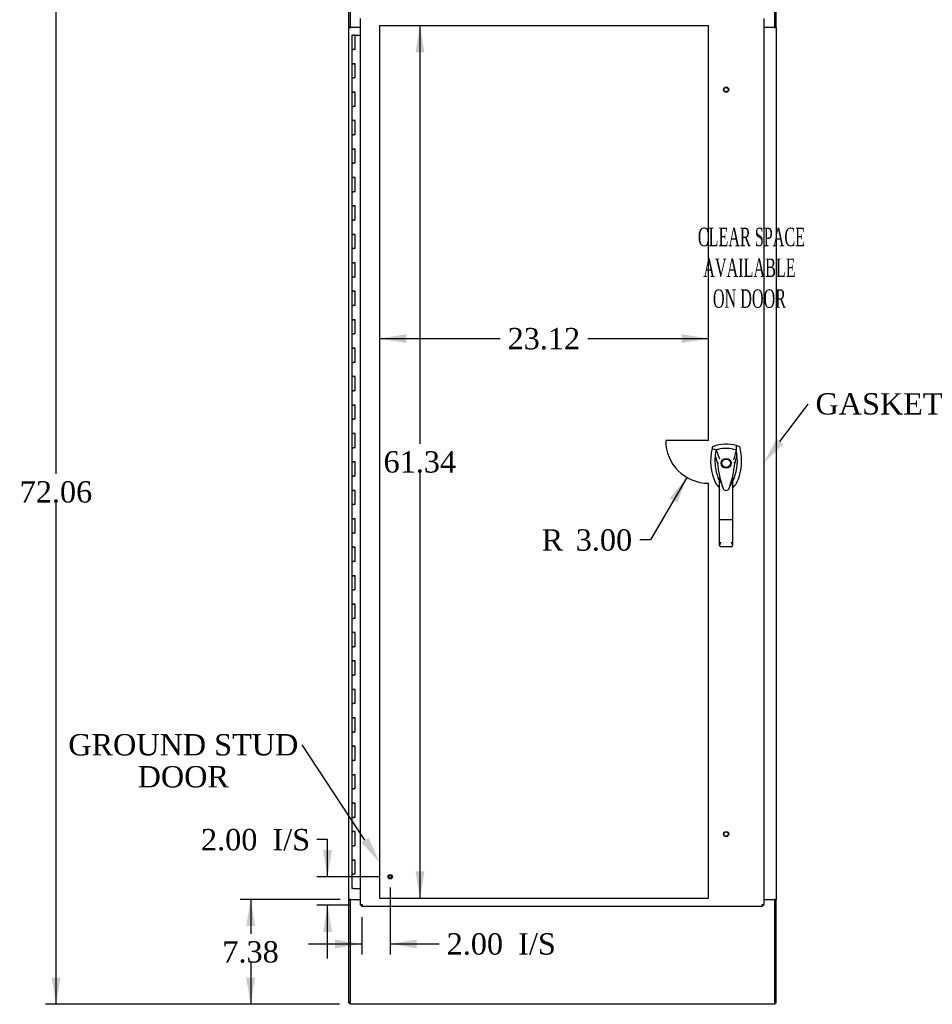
# Model space of a CAD drawing. Header units: inches. Extents: x 1 to 299, y -2 to 199.
# Tile 3 of 9: x 55 to 119, y 63 to 132. Entities that reach past the tile are written whole.
import ezdxf
from ezdxf import colors
from ezdxf.entities.mleader import LeaderData, LeaderLine
from ezdxf.enums import TextEntityAlignment as Align
from ezdxf.lldxf.tags import DXFTag
from ezdxf.math import Vec2, Vec3

# ---------------------------------------------------------------- set-up
doc = ezdxf.new("R2010")
doc.units = ezdxf.units.IN
doc.header["$MEASUREMENT"] = 0
for name, color, linetype in [('COM55523', 7, 'Continuous'), ('COM70764-8', 7, 'Continuous'), ('COM71202-3', 7, 'Continuous'), ('COM71203-5', 7, 'Continuous'), ('COM71205-8', 7, 'Continuous'), ('COM71206-6', 7, 'Continuous'), ('Default', 7, 'Continuous'), ('DV1_Default', 7, 'Continuous'), ('HAN86294', 7, 'Continuous'), ('STD26122', 7, 'Continuous'), ('STD26258', 7, 'Continuous')]:
    doc.layers.add(name, color=color, linetype=linetype)
doc.styles.add('SEACAD_Times_New_Roman', font='times.ttf')
tags = doc.linetypes.add('HIDDEN2', pattern=[0.1875, 0.125, -0.0625]).pattern_tags.tags
tags[6:7] = [DXFTag(74, 4), DXFTag(75, 0), DXFTag(340, '0'), DXFTag(46, 0.0), DXFTag(50, 0.0), DXFTag(44, 0.0), DXFTag(45, 0.0)]
tags[4:5] = [DXFTag(74, 4), DXFTag(75, 0), DXFTag(340, '0'), DXFTag(46, 0.0), DXFTag(50, 0.0), DXFTag(44, 0.0), DXFTag(45, 0.0)]
doc.dimstyles.new('HAMMOND_(STH_-_300x200)', dxfattribs={"dimtxt": 1.5, "dimasz": 1.875, "dimexe": 0.75, "dimexo": 0.75, "dimgap": 0.375, "dimtad": 0, "dimtih": 1, "dimtoh": 1, "dimzin": 0, "dimdsep": 46, "dimtxsty": 'SEACAD_Times_New_Roman', "dimblk1": '_SE_FILLED', "dimblk2": '_SE_FILLED', "dimsah": 1, "dimcen": 0.75, "dimadec": 0, "dimazin": 0, "dimtfac": 0.8, "dimtofl": 0, "dimtmove": 0, "dimatfit": 3, "dimfxl": 1, "dimtolj": 1, "dimtzin": 0, "dimarcsym": 0})

# ---------------------------------------------------------------- blocks, each defined once
blk = doc.blocks.new('SE')
at = {"layer": 'COM55523', "color": 7, "linetype": 'Continuous'}
for p, q in [((78.081, 131.292), (78.314, 131.292)), ((78.081, 131.292), (78.081, 130.292)), ((78.135, 131.301), (78.135, 131.327)), ((78.135, 131.327), (78.185, 131.327)), ((78.185, 131.301), (78.135, 131.301)), ((78.148, 131.301), (78.148, 131.292)), ((78.185, 131.327), (78.21, 131.327)), ((78.185, 131.301), (78.21, 131.301)), ((78.21, 131.327), (78.26, 131.327)), ((78.26, 131.301), (78.21, 131.301)), ((78.248, 131.292), (78.248, 131.301)), ((78.26, 131.327), (78.26, 131.301)), ((78.314, 131.292), (78.673, 131.292)), ((78.314, 130.292), (78.314, 131.292)), ((78.081, 130.292), (78.198, 130.292)), ((78.081, 130.292), (78.081, 129.292)), ((78.198, 130.292), (78.081, 130.292)), ((78.314, 130.292), (78.198, 130.292)), ((78.081, 129.292), (78.198, 129.292)), ((78.198, 129.292), (78.081, 129.292)), ((78.081, 129.292), (78.081, 128.292)), ((78.314, 129.292), (78.198, 129.292)), ((78.314, 128.292), (78.314, 129.292)), ((78.081, 128.292), (78.198, 128.292)), ((78.081, 128.292), (78.081, 127.292)), ((78.198, 128.292), (78.081, 128.292)), ((78.314, 128.292), (78.198, 128.292)), ((78.081, 127.292), (78.198, 127.292)), ((78.198, 127.292), (78.081, 127.292)), ((78.081, 127.292), (78.081, 126.292)), ((78.314, 127.292), (78.198, 127.292)), ((78.314, 126.292), (78.314, 127.292)), ((78.081, 126.292), (78.198, 126.292)), ((78.081, 126.292), (78.081, 125.292)), ((78.198, 126.292), (78.081, 126.292)), ((78.314, 126.292), (78.198, 126.292)), ((78.081, 125.292), (78.198, 125.292)), ((78.198, 125.292), (78.081, 125.292)), ((78.081, 125.292), (78.081, 124.292)), ((78.314, 125.292), (78.198, 125.292)), ((78.314, 124.292), (78.314, 125.292)), ((78.081, 124.292), (78.198, 124.292)), ((78.081, 124.292), (78.081, 123.292)), ((78.198, 124.292), (78.081, 124.292)), ((78.314, 124.292), (78.198, 124.292)), ((78.081, 123.292), (78.198, 123.292)), ((78.198, 123.292), (78.081, 123.292)), ((78.081, 123.292), (78.081, 122.292)), ((78.314, 123.292), (78.198, 123.292)), ((78.314, 122.292), (78.314, 123.292)), ((78.081, 122.292), (78.198, 122.292)), ((78.081, 122.292), (78.081, 121.292)), ((78.198, 122.292), (78.081, 122.292)), ((78.314, 122.292), (78.198, 122.292)), ((78.081, 121.292), (78.198, 121.292)), ((78.198, 121.292), (78.081, 121.292)), ((78.081, 121.292), (78.081, 120.292)), ((78.314, 121.292), (78.198, 121.292)), ((78.314, 120.292), (78.314, 121.292)), ((78.081, 120.292), (78.198, 120.292)), ((78.081, 120.292), (78.081, 119.292)), ((78.198, 120.292), (78.081, 120.292)), ((78.314, 120.292), (78.198, 120.292)), ((78.081, 119.292), (78.198, 119.292)), ((78.198, 119.292), (78.081, 119.292)), ((78.081, 119.292), (78.081, 118.292)), ((78.314, 119.292), (78.198, 119.292)), ((78.314, 118.292), (78.314, 119.292)), ((78.081, 118.292), (78.198, 118.292)), ((78.081, 118.292), (78.081, 117.292)), ((78.198, 118.292), (78.081, 118.292)), ((78.314, 118.292), (78.198, 118.292)), ((78.081, 117.292), (78.198, 117.292)), ((78.198, 117.292), (78.081, 117.292)), ((78.081, 117.292), (78.081, 116.292)), ((78.314, 117.292), (78.198, 117.292)), ((78.314, 116.292), (78.314, 117.292)), ((78.081, 116.292), (78.198, 116.292)), ((78.081, 116.292), (78.081, 115.292)), ((78.198, 116.292), (78.081, 116.292)), ((78.314, 116.292), (78.198, 116.292)), ((78.081, 115.292), (78.198, 115.292)), ((78.198, 115.292), (78.081, 115.292)), ((78.081, 115.292), (78.081, 114.292)), ((78.314, 115.292), (78.198, 115.292)), ((78.314, 114.292), (78.314, 115.292)), ((78.081, 114.292), (78.198, 114.292)), ((78.081, 114.292), (78.081, 113.292)), ((78.198, 114.292), (78.081, 114.292)), ((78.314, 114.292), (78.198, 114.292)), ((78.081, 113.292), (78.198, 113.292)), ((78.198, 113.292), (78.081, 113.292)), ((78.081, 113.292), (78.081, 112.292)), ((78.314, 113.292), (78.198, 113.292)), ((78.314, 112.292), (78.314, 113.292)), ((78.081, 112.292), (78.198, 112.292)), ((78.081, 112.292), (78.081, 111.292)), ((78.198, 112.292), (78.081, 112.292)), ((78.314, 112.292), (78.198, 112.292)), ((78.081, 111.292), (78.198, 111.292)), ((78.198, 111.292), (78.081, 111.292)), ((78.081, 111.292), (78.081, 110.292)), ((78.314, 111.292), (78.198, 111.292)), ((78.314, 110.292), (78.314, 111.292)), ((78.081, 110.292), (78.198, 110.292)), ((78.081, 110.292), (78.081, 109.292)), ((78.198, 110.292), (78.081, 110.292)), ((78.314, 110.292), (78.198, 110.292)), ((78.081, 109.292), (78.198, 109.292)), ((78.198, 109.292), (78.081, 109.292)), ((78.081, 109.292), (78.081, 108.292)), ((78.314, 109.292), (78.198, 109.292)), ((78.314, 108.292), (78.314, 109.292)), ((78.081, 108.292), (78.198, 108.292)), ((78.081, 108.292), (78.081, 107.292)), ((78.198, 108.292), (78.081, 108.292)), ((78.314, 108.292), (78.198, 108.292)), ((78.081, 107.292), (78.198, 107.292)), ((78.198, 107.292), (78.081, 107.292)), ((78.081, 107.292), (78.081, 106.292)), ((78.314, 107.292), (78.198, 107.292)), ((78.314, 106.292), (78.314, 107.292)), ((78.081, 106.292), (78.198, 106.292)), ((78.081, 106.292), (78.081, 105.292)), ((78.198, 106.292), (78.081, 106.292)), ((78.314, 106.292), (78.198, 106.292)), ((78.081, 105.292), (78.198, 105.292)), ((78.198, 105.292), (78.081, 105.292)), ((78.081, 105.292), (78.081, 104.292)), ((78.314, 105.292), (78.198, 105.292)), ((78.314, 104.292), (78.314, 105.292)), ((78.081, 104.292), (78.198, 104.292)), ((78.081, 104.292), (78.081, 103.292)), ((78.198, 104.292), (78.081, 104.292)), ((78.314, 104.292), (78.198, 104.292)), ((78.081, 103.292), (78.198, 103.292)), ((78.198, 103.292), (78.081, 103.292)), ((78.081, 103.292), (78.081, 102.292)), ((78.314, 103.292), (78.198, 103.292)), ((78.314, 102.292), (78.314, 103.292)), ((78.081, 102.292), (78.198, 102.292)), ((78.081, 102.292), (78.081, 101.292)), ((78.198, 102.292), (78.081, 102.292)), ((78.314, 102.292), (78.198, 102.292)), ((78.081, 101.292), (78.198, 101.292)), ((78.198, 101.292), (78.081, 101.292)), ((78.081, 101.292), (78.081, 100.292)), ((78.314, 101.292), (78.198, 101.292)), ((78.314, 100.292), (78.314, 101.292)), ((78.081, 100.292), (78.198, 100.292)), ((78.081, 100.292), (78.081, 99.292)), ((78.198, 100.292), (78.081, 100.292)), ((78.314, 100.292), (78.198, 100.292)), ((78.081, 99.292), (78.198, 99.292)), ((78.198, 99.292), (78.081, 99.292)), ((78.081, 99.292), (78.081, 98.292)), ((78.314, 99.292), (78.198, 99.292)), ((78.314, 98.292), (78.314, 99.292)), ((78.081, 98.292), (78.198, 98.292)), ((78.081, 98.292), (78.081, 97.292)), ((78.198, 98.292), (78.081, 98.292)), ((78.314, 98.292), (78.198, 98.292)), ((78.081, 97.292), (78.198, 97.292)), ((78.198, 97.292), (78.081, 97.292)), ((78.081, 97.292), (78.081, 96.292)), ((78.314, 97.292), (78.198, 97.292)), ((78.314, 96.292), (78.314, 97.292)), ((78.081, 96.292), (78.198, 96.292)), ((78.081, 96.292), (78.081, 95.292)), ((78.198, 96.292), (78.081, 96.292)), ((78.314, 96.292), (78.198, 96.292)), ((78.081, 95.292), (78.198, 95.292)), ((78.198, 95.292), (78.081, 95.292)), ((78.081, 95.292), (78.081, 94.292)), ((78.314, 95.292), (78.198, 95.292)), ((78.314, 94.292), (78.314, 95.292)), ((78.081, 94.292), (78.198, 94.292)), ((78.081, 94.292), (78.081, 93.292)), ((78.198, 94.292), (78.081, 94.292)), ((78.314, 94.292), (78.198, 94.292)), ((78.081, 93.292), (78.198, 93.292)), ((78.198, 93.292), (78.081, 93.292)), ((78.081, 93.292), (78.081, 92.292)), ((78.314, 93.292), (78.198, 93.292)), ((78.314, 92.292), (78.314, 93.292)), ((78.081, 92.292), (78.198, 92.292)), ((78.081, 92.292), (78.081, 91.292)), ((78.198, 92.292), (78.081, 92.292)), ((78.314, 92.292), (78.198, 92.292)), ((78.081, 91.292), (78.198, 91.292)), ((78.198, 91.292), (78.081, 91.292)), ((78.081, 91.292), (78.081, 90.292)), ((78.314, 91.292), (78.198, 91.292)), ((78.314, 90.292), (78.314, 91.292)), ((78.081, 90.292), (78.198, 90.292)), ((78.081, 90.292), (78.081, 89.292)), ((78.198, 90.292), (78.081, 90.292)), ((78.314, 90.292), (78.198, 90.292)), ((78.081, 89.292), (78.198, 89.292)), ((78.198, 89.292), (78.081, 89.292)), ((78.081, 89.292), (78.081, 88.292)), ((78.314, 89.292), (78.198, 89.292)), ((78.314, 88.292), (78.314, 89.292)), ((78.081, 88.292), (78.198, 88.292)), ((78.081, 88.292), (78.081, 87.292)), ((78.198, 88.292), (78.081, 88.292)), ((78.314, 88.292), (78.198, 88.292)), ((78.081, 87.292), (78.198, 87.292)), ((78.198, 87.292), (78.081, 87.292)), ((78.081, 87.292), (78.081, 86.292)), ((78.314, 87.292), (78.198, 87.292)), ((78.314, 86.292), (78.314, 87.292)), ((78.081, 86.292), (78.198, 86.292)), ((78.081, 86.292), (78.081, 85.292)), ((78.198, 86.292), (78.081, 86.292)), ((78.314, 86.292), (78.198, 86.292)), ((78.081, 85.292), (78.198, 85.292)), ((78.198, 85.292), (78.081, 85.292)), ((78.081, 85.292), (78.081, 84.292)), ((78.314, 85.292), (78.198, 85.292)), ((78.314, 84.292), (78.314, 85.292)), ((78.081, 84.292), (78.198, 84.292)), ((78.081, 84.292), (78.081, 83.292)), ((78.198, 84.292), (78.081, 84.292)), ((78.314, 84.292), (78.198, 84.292)), ((78.081, 83.292), (78.198, 83.292)), ((78.198, 83.292), (78.081, 83.292)), ((78.081, 83.292), (78.081, 82.292)), ((78.314, 83.292), (78.198, 83.292)), ((78.314, 82.292), (78.314, 83.292)), ((78.081, 82.292), (78.198, 82.292)), ((78.081, 82.292), (78.081, 81.292)), ((78.198, 82.292), (78.081, 82.292)), ((78.314, 82.292), (78.198, 82.292)), ((78.081, 81.292), (78.198, 81.292)), ((78.198, 81.292), (78.081, 81.292)), ((78.081, 81.292), (78.081, 80.292)), ((78.314, 81.292), (78.198, 81.292)), ((78.314, 80.292), (78.314, 81.292)), ((78.081, 80.292), (78.198, 80.292)), ((78.081, 80.292), (78.081, 79.292)), ((78.198, 80.292), (78.081, 80.292)), ((78.314, 80.292), (78.198, 80.292)), ((78.081, 79.292), (78.198, 79.292)), ((78.198, 79.292), (78.081, 79.292)), ((78.081, 79.292), (78.081, 78.292)), ((78.314, 79.292), (78.198, 79.292)), ((78.314, 78.292), (78.314, 79.292)), ((78.081, 78.292), (78.198, 78.292)), ((78.081, 78.292), (78.081, 77.292)), ((78.198, 78.292), (78.081, 78.292)), ((78.314, 78.292), (78.198, 78.292)), ((78.081, 77.292), (78.198, 77.292)), ((78.198, 77.292), (78.081, 77.292)), ((78.081, 77.292), (78.081, 76.292)), ((78.314, 77.292), (78.198, 77.292)), ((78.314, 76.292), (78.314, 77.292)), ((78.081, 76.292), (78.198, 76.292)), ((78.081, 76.292), (78.081, 75.292)), ((78.198, 76.292), (78.081, 76.292)), ((78.314, 76.292), (78.198, 76.292)), ((78.081, 75.292), (78.198, 75.292)), ((78.198, 75.292), (78.081, 75.292)), ((78.081, 75.292), (78.081, 74.292)), ((78.314, 75.292), (78.198, 75.292)), ((78.314, 74.292), (78.314, 75.292)), ((78.081, 74.292), (78.198, 74.292)), ((78.081, 74.292), (78.081, 73.292)), ((78.198, 74.292), (78.081, 74.292)), ((78.314, 74.292), (78.198, 74.292)), ((78.081, 73.292), (78.198, 73.292)), ((78.198, 73.292), (78.081, 73.292)), ((78.081, 73.292), (78.081, 72.292)), ((78.314, 73.292), (78.198, 73.292)), ((78.314, 72.292), (78.314, 73.292)), ((78.081, 72.292), (78.198, 72.292)), ((78.081, 72.292), (78.081, 71.292)), ((78.198, 72.292), (78.081, 72.292)), ((78.314, 72.292), (78.198, 72.292)), ((78.198, 71.292), (78.081, 71.292)), ((78.198, 71.292), (78.673, 71.292))]:
    blk.add_line(p, q, dxfattribs=at)
at = {"layer": 'COM70764-8', "color": 7, "linetype": 'Continuous'}
for p, q in [((77.956, 135.07), (77.956, 131.868)), ((107.826, 131.868), (107.826, 135.07)), ((77.956, 131.868), (78.673, 131.868)), ((107.048, 131.868), (107.826, 131.868))]:
    blk.add_line(p, q, dxfattribs=at)
at = {"layer": 'COM71202-3', "color": 7, "linetype": 'Continuous'}
for p, q in [((78.673, 70.121), (78.673, 132.463)), ((107.048, 132.463), (107.048, 70.121)), ((78.673, 70.121), (78.729, 70.121)), ((78.768, 70.121), (78.729, 70.121)), ((78.812, 70.166), (78.768, 70.121)), ((78.768, 70.121), (78.768, 70.082)), ((78.768, 70.026), (78.768, 70.082)), ((106.953, 70.026), (78.768, 70.026)), ((78.816, 70.169), (78.815, 70.169)), ((78.816, 70.169), (78.816, 70.169)), ((78.816, 70.169), (78.816, 70.169)), ((78.816, 70.169), (78.816, 70.169)), ((106.905, 70.169), (106.905, 70.169)), ((106.905, 70.169), (106.905, 70.169)), ((106.905, 70.169), (106.905, 70.169)), ((106.905, 70.169), (106.905, 70.169)), ((106.908, 70.165), (106.953, 70.121)), ((106.953, 70.121), (106.953, 70.082)), ((106.953, 70.121), (106.992, 70.121)), ((106.953, 70.026), (106.953, 70.082)), ((107.048, 70.121), (106.992, 70.121))]:
    blk.add_line(p, q, dxfattribs=at)
for centre, start, end in [((79.297, 69.191), 116.23673, 121.43872), ((77.838, 70.65), 328.56128, 333.76327), ((107.883, 70.65), 206.23673, 211.43872), ((106.423, 69.191), 58.56128, 63.76327)]:
    blk.add_arc(centre, 1.09, start, end, dxfattribs=at)
at = {"layer": 'COM71203-5', "color": 7, "linetype": 'Continuous'}
for p, q in [((77.861, 131.868), (77.861, 135.118)), ((77.861, 131.838), (77.861, 131.868)), ((77.956, 131.868), (77.861, 131.868)), ((77.861, 70.528), (77.861, 131.838)), ((77.861, 131.838), (78.004, 131.838)), ((77.956, 131.838), (77.956, 131.868)), ((78.673, 131.838), (78.004, 131.838)), ((77.861, 70.528), (77.861, 70.498)), ((78.004, 70.528), (77.861, 70.528)), ((77.861, 70.498), (77.956, 70.498)), ((77.861, 63.248), (77.861, 70.498)), ((77.956, 70.528), (77.956, 70.498)), ((78.004, 70.528), (78.673, 70.528)), ((77.861, 63.248), (77.956, 63.248))]:
    blk.add_line(p, q, dxfattribs=at)
at = {"layer": 'COM71205-8', "color": 7, "linetype": 'Continuous'}
for p, q in [((77.956, 70.498), (77.956, 63.296)), ((78.673, 70.498), (77.956, 70.498)), ((107.826, 70.498), (107.048, 70.498)), ((107.826, 63.296), (107.826, 70.498)), ((77.956, 63.153), (77.956, 63.296)), ((107.826, 63.153), (77.956, 63.153)), ((107.826, 63.296), (107.826, 63.153))]:
    blk.add_line(p, q, dxfattribs=at)
at = {"layer": 'COM71206-6', "color": 7, "linetype": 'Continuous'}
for p, q in [((107.921, 131.868), (107.921, 135.118)), ((107.778, 131.838), (107.048, 131.838)), ((107.778, 131.838), (107.921, 131.838)), ((107.826, 131.838), (107.826, 131.868)), ((107.921, 131.868), (107.826, 131.868)), ((107.921, 131.838), (107.921, 131.868)), ((107.921, 131.838), (107.921, 70.528)), ((107.048, 70.528), (107.778, 70.528)), ((107.921, 70.528), (107.778, 70.528)), ((107.826, 70.528), (107.826, 70.498)), ((107.826, 70.498), (107.921, 70.498)), ((107.921, 70.528), (107.921, 70.498)), ((107.921, 63.248), (107.921, 70.498)), ((107.826, 63.248), (107.921, 63.248))]:
    blk.add_line(p, q, dxfattribs=at)
at = {"layer": 'DV1_Default', "color": 7, "linetype": 'HIDDEN2'}
for p, q in [((103.143, 131.963), (80.027, 131.963)), ((80.027, 131.963), (80.027, 70.621)), ((103.143, 102.792), (103.143, 131.963)), ((103.143, 102.792), (100.143, 102.792)), ((103.143, 70.621), (103.143, 99.792)), ((80.027, 70.621), (103.143, 70.621))]:
    blk.add_line(p, q, dxfattribs=at)
blk.add_arc((103.143, 102.792), 3, 180, 270, dxfattribs=at)
at = {"layer": 'HAN86294', "color": 7, "linetype": 'Continuous'}
for p, q in [((103.414, 102.294), (103.4, 102.235)), ((103.4, 102.235), (103.683, 102.13)), ((103.683, 102.13), (103.899, 101.558)), ((105.098, 102.13), (104.934, 101.474)), ((105.29, 102.381), (105.109, 102.44)), ((103.785, 101.209), (103.785, 101.208)), ((103.899, 101.558), (103.945, 101.524)), ((104.996, 101.212), (104.996, 101.213)), ((103.936, 97.215), (103.936, 100.193)), ((104.846, 100.192), (104.846, 97.215)), ((104.846, 99.912), (104.867, 99.953)), ((104.867, 99.953), (104.87, 99.959)), ((104.13, 99.552), (104.133, 99.544)), ((104.609, 99.429), (104.615, 99.442)), ((103.936, 95.407), (103.936, 97.215)), ((104.756, 97.209), (104.026, 97.209)), ((104.846, 97.215), (104.846, 95.407)), ((104.756, 95.317), (104.026, 95.317))]:
    blk.add_line(p, q, dxfattribs=at)
for radius in [0.35, 0.3]:
    blk.add_circle((104.391, 101.192), radius, dxfattribs=at)
for centre, radius, start, end in [((104.391, 99.957), 2.585, 73.85893, 110.34924), ((107.022, 101.382), 3.721, 166.75318, 205.10266), ((107.022, 101.382), 3.421, 167.3846, 174.70184), ((104.391, 99.957), 2.285, 106.83853, 108.03431), ((104.391, 99.957), 2.285, 104.45028, 106.83853), ((104.391, 99.957), 2.285, 71.96569, 104.45028), ((101.759, 101.382), 3.421, 334.89734, 7.2824), ((101.759, 101.382), 3.421, 10.11379, 12.6154), ((101.759, 101.382), 3.421, 8.519, 10.11379), ((101.759, 101.382), 3.421, 7.2824, 8.519), ((107.022, 101.382), 3.421, 174.70184, 200.20775), ((103.874, 99.861), 1.35, 91.23359, 93.76963), ((110.633, 101.778), 6.872, 184.75423, 199.9908), ((97.953, 101.808), 7.068, 340.3478, 355.1696), ((117.755, 74.765), 29.627, 115.64179, 115.75394), ((104.931, 100.424), 0.791, 85.30773, 89.6394), ((107.022, 101.382), 3.421, 200.20775, 205.10266), ((104.332, 100.122), 0.45, 205.10266, 208.42246), ((102.406, 99.587), 1.646, 10.27719, 21.64676), ((104.45, 100.122), 0.45, 331.57754, 334.89734), ((104.45, 100.122), 0.75, 301.84865, 334.89734), ((104.332, 100.122), 0.75, 233.47883, 238.15135), ((104.392, 99.518), 0.234, 202.28022, 338.21669), ((104.026, 95.407), 0.0903, 180.00172, 181.11543), ((104.026, 95.407), 0.09, 181.11716, 270), ((104.756, 95.407), 0.09, 270, 358.88284), ((104.755, 95.407), 0.0903, 358.88457, 359.99828)]:
    blk.add_arc(centre, radius, start, end, dxfattribs=at)
for points in [[(103.492, 102.381), (103.454, 102.367), (103.424, 102.333), (103.414, 102.294)], [(105.153, 101.816), (105.101, 101.615), (105.048, 101.414), (104.996, 101.213)], [(105.109, 102.44), (105.106, 102.337), (105.102, 102.233), (105.098, 102.13)], [(105.367, 102.294), (105.357, 102.333), (105.327, 102.367), (105.29, 102.381)], [(103.615, 101.698), (103.672, 101.535), (103.728, 101.372), (103.785, 101.209)], [(103.652, 99.804), (103.705, 99.692), (103.786, 99.593), (103.885, 99.519)], [(104.056, 99.779), (104.046, 99.813), (104.036, 99.847), (104.026, 99.881)], [(104.756, 99.88), (104.728, 99.783), (104.698, 99.686), (104.667, 99.591)], [(104.13, 99.552), (104.125, 99.564), (104.121, 99.577), (104.117, 99.589)]]:
    blk.add_open_spline(points, degree=3, dxfattribs=at)
for points, knots in [([(105.129, 99.804), (105.31, 100.189), (105.423, 100.605), (105.504, 101.452), (105.471, 101.882), (105.367, 102.294)], [0, 0, 0, 0, 0.5, 0.5, 1, 1, 1, 1]), ([(104.756, 99.88), (104.772, 99.937), (104.788, 99.994), (104.811, 100.08), (104.819, 100.108), (104.831, 100.149), (104.834, 100.163), (104.84, 100.181), (104.842, 100.186), (104.845, 100.194), (104.846, 100.195), (104.846, 100.192)], [0, 0, 0, 0, 0.5, 0.5, 0.75, 0.75, 0.875, 0.875, 0.9375, 0.9375, 1, 1, 1, 1]), ([(104.026, 97.209), (104.02, 97.209), (104.014, 97.209), (104.002, 97.209), (103.997, 97.209), (103.986, 97.21), (103.981, 97.21), (103.971, 97.21), (103.966, 97.211), (103.954, 97.211), (103.947, 97.212), (103.94, 97.213), (103.939, 97.213), (103.936, 97.214), (103.936, 97.215), (103.936, 97.215)], [0, 0, 0, 0, 0.125, 0.125, 0.25, 0.25, 0.375, 0.375, 0.5, 0.5, 0.75, 0.75, 0.875, 0.875, 1, 1, 1, 1]), ([(104.846, 97.215), (104.846, 97.215), (104.845, 97.214), (104.843, 97.213), (104.841, 97.213), (104.834, 97.212), (104.828, 97.211), (104.815, 97.211), (104.811, 97.21), (104.801, 97.21), (104.796, 97.21), (104.785, 97.209), (104.779, 97.209), (104.768, 97.209), (104.762, 97.209), (104.756, 97.209)], [0, 0, 0, 0, 0.125, 0.125, 0.25, 0.25, 0.5, 0.5, 0.625, 0.625, 0.75, 0.75, 0.875, 0.875, 1, 1, 1, 1]), ([(103.936, 95.405), (103.936, 95.421), (103.94, 95.438), (103.949, 95.466), (103.952, 95.475), (103.959, 95.495), (103.963, 95.505), (103.976, 95.535), (103.985, 95.557), (104, 95.59), (104.005, 95.602), (104.015, 95.625), (104.021, 95.636), (104.026, 95.648)], [0, 0, 0, 0, 0.25, 0.25, 0.375, 0.375, 0.5, 0.5, 0.75, 0.75, 0.875, 0.875, 1, 1, 1, 1]), ([(104.756, 95.648), (104.761, 95.636), (104.766, 95.625), (104.776, 95.602), (104.781, 95.59), (104.796, 95.557), (104.806, 95.535), (104.818, 95.505), (104.822, 95.495), (104.83, 95.475), (104.833, 95.466), (104.842, 95.438), (104.845, 95.421), (104.846, 95.405)], [0, 0, 0, 0, 0.125, 0.125, 0.25, 0.25, 0.5, 0.5, 0.625, 0.625, 0.75, 0.75, 1, 1, 1, 1])]:
    blk.add_open_spline(points, degree=3, knots=knots, dxfattribs=at)
at = {"layer": 'STD26122', "color": 7, "linetype": 'HIDDEN2'}
for centre, radius in [((104.391, 127.463), 0.185), ((104.391, 127.463), 0.15), ((104.391, 75.121), 0.185), ((104.391, 75.121), 0.15)]:
    blk.add_circle(centre, radius, dxfattribs=at)
at = {"layer": 'STD26258', "color": 7, "linetype": 'HIDDEN2'}
for radius in [0.156, 0.125, 0.0944]:
    blk.add_circle((80.768, 72.121), radius, dxfattribs=at)
at = {"layer": 'DV1_Default', "insert": (106.029, 117.76), "char_height": 1.3, "width": 12.9122, "attachment_point": 2}
blk.add_mtext('{\\fTimes New Roman|b0||i0||c0|p34;\\C7;\\H1.3;\\W0.5776;^I}{\\fTimes New Roman|b0||i0||c0|p34;\\C7;\\H1.3;\\W0.5776;CLEAR SPACE\\P}{\\fTimes New Roman|b0||i0||c0|p34;\\C7;\\H1.3;\\W0.5776;AVAILABLE \\P}{\\fTimes New Roman|b0||i0||c0|p34;\\C7;\\H1.3;\\W0.5776;ON DOOR^I}', dxfattribs=at)
blk = doc.blocks.new('DMBLK4872')
at = {"layer": 'Default', "linetype": 'Continuous'}
for points in [[(56.967, 133.338), (57.592, 133.338), (57.28, 135.213)], [(56.967, 65.028), (57.28, 63.153), (57.592, 65.028)]]:
    blk.add_hatch(color=7, dxfattribs=at).paths.add_polyline_path(points)
at = {"layer": 'Default', "color": 7, "linetype": 'Continuous'}
for p, q in [((77.206, 135.213), (56.53, 135.213)), ((57.28, 100.458), (57.28, 135.213)), ((57.28, 63.153), (57.28, 98.433)), ((77.206, 63.153), (56.53, 63.153))]:
    blk.add_line(p, q, dxfattribs=at)
at = {"layer": 'Default', "color": 7, "linetype": 'Continuous', "style": 'SEACAD_Times_New_Roman'}
blk.add_text('72.06', height=1.5, dxfattribs=at).set_placement((54.721, 99.933), align=Align.TOP_LEFT)
blk = doc.blocks.new('_SE_FILLED')
at = {"color": 0}
blk.add_line((0, 0), (-1, 0), dxfattribs=at)
blk.add_solid([(0, 0), (-1, -0.1665), (-1, 0.1665), (0, 0)], dxfattribs=at)
blk = doc.blocks.new('DMBLK4878')
at = {"layer": 'Default', "linetype": 'Continuous'}
for points in [[(70.649, 68.653), (71.274, 68.653), (70.962, 70.528)], [(70.649, 65.028), (70.962, 63.153), (71.274, 65.028)]]:
    blk.add_hatch(color=7, dxfattribs=at).paths.add_polyline_path(points)
at = {"layer": 'Default', "color": 7, "linetype": 'Continuous'}
for p, q in [((77.254, 70.528), (70.212, 70.528)), ((70.962, 70.528), (70.962, 68.115)), ((70.962, 66.09), (70.962, 63.153)), ((77.206, 63.153), (70.212, 63.153))]:
    blk.add_line(p, q, dxfattribs=at)
at = {"layer": 'Default', "color": 7, "linetype": 'Continuous', "style": 'SEACAD_Times_New_Roman'}
blk.add_text('7.38', height=1.5, dxfattribs=at).set_placement((68.971, 67.59), align=Align.TOP_LEFT)
blk = doc.blocks.new('DMBLK4881')
at = {"layer": 'Default', "linetype": 'Continuous'}
for points in [[(83.176, 130.088), (82.864, 131.963), (82.551, 130.088)], [(83.176, 72.496), (82.551, 72.496), (82.864, 70.621)]]:
    blk.add_hatch(color=7, dxfattribs=at).paths.add_polyline_path(points)
at = {"layer": 'Default', "color": 7, "linetype": 'Continuous'}
for p, q in [((82.864, 131.963), (82.864, 102.567)), ((82.864, 100.542), (82.864, 70.621))]:
    blk.add_line(p, q, dxfattribs=at)
at = {"layer": 'Default', "color": 7, "linetype": 'Continuous', "style": 'SEACAD_Times_New_Roman'}
blk.add_text('61.34', height=1.5, dxfattribs=at).set_placement((80.305, 102.042), align=Align.TOP_LEFT)
blk = doc.blocks.new('DMBLK4882')
at = {"layer": 'Default', "linetype": 'Continuous'}
for points in [[(81.902, 109.648), (81.902, 110.273), (80.027, 109.96)], [(101.268, 109.648), (103.143, 109.96), (101.268, 110.273)]]:
    blk.add_hatch(color=7, dxfattribs=at).paths.add_polyline_path(points)
at = {"layer": 'Default', "color": 7, "linetype": 'Continuous'}
for p, q in [((80.027, 109.96), (88.501, 109.96)), ((94.67, 109.96), (103.143, 109.96))]:
    blk.add_line(p, q, dxfattribs=at)
at = {"layer": 'Default', "color": 7, "linetype": 'Continuous', "style": 'SEACAD_Times_New_Roman'}
blk.add_text('23.12', height=1.5, dxfattribs=at).set_placement((89.026, 110.71), align=Align.TOP_LEFT)
blk = doc.blocks.new('DMBLK4883')
at = {"layer": 'Default', "linetype": 'Continuous'}
blk.add_hatch(color=7, dxfattribs=at).paths.add_polyline_path([(100.961, 98.422), (101.634, 100.199), (100.421, 98.736)])
at = {"layer": 'Default', "color": 7, "linetype": 'Continuous'}
for p, q in [((101.634, 100.199), (99.074, 95.802)), ((99.074, 95.802), (98.324, 95.802))]:
    blk.add_line(p, q, dxfattribs=at)
at = {"layer": 'Default', "color": 7, "linetype": 'Continuous', "style": 'SEACAD_Times_New_Roman'}
for s, p in [('R', (91.425, 96.552)), ('3.00', (93.818, 96.552))]:
    blk.add_text(s, height=1.5, dxfattribs=at).set_placement(p, align=Align.TOP_LEFT)
blk = doc.blocks.new('DMBLK4888')
at = {"layer": 'Default', "linetype": 'Continuous'}
for points in [[(76.893, 67.085), (78.768, 67.398), (76.893, 67.71)], [(82.643, 67.085), (82.643, 67.71), (80.768, 67.398)]]:
    blk.add_hatch(color=7, dxfattribs=at).paths.add_polyline_path(points)
at = {"layer": 'Default', "color": 7, "linetype": 'Continuous'}
for p, q in [((80.768, 71.371), (80.768, 66.648)), ((78.768, 69.276), (78.768, 66.648)), ((75.018, 67.398), (78.768, 67.398)), ((80.768, 67.398), (83.467, 67.398)), ((83.467, 67.398), (84.217, 67.398))]:
    blk.add_line(p, q, dxfattribs=at)
at = {"layer": 'Default', "color": 7, "linetype": 'Continuous', "style": 'SEACAD_Times_New_Roman'}
for s, p in [('2.00', (84.742, 68.148)), ('I/S', (89.773, 68.148))]:
    blk.add_text(s, height=1.5, dxfattribs=at).set_placement(p, align=Align.TOP_LEFT)
blk = doc.blocks.new('DMBLK4889')
at = {"layer": 'Default', "linetype": 'Continuous'}
for points in [[(76.058, 73.996), (76.37, 72.121), (76.683, 73.996)], [(76.058, 68.246), (76.683, 68.246), (76.37, 70.121)]]:
    blk.add_hatch(color=7, dxfattribs=at).paths.add_polyline_path(points)
at = {"layer": 'Default', "color": 7, "linetype": 'Continuous'}
for p, q in [((76.37, 74.73), (75.62, 74.73)), ((76.37, 72.121), (76.37, 74.73)), ((80.018, 72.121), (75.62, 72.121)), ((77.923, 70.121), (75.62, 70.121)), ((76.37, 66.371), (76.37, 70.121))]:
    blk.add_line(p, q, dxfattribs=at)
at = {"layer": 'Default', "color": 7, "linetype": 'Continuous', "style": 'SEACAD_Times_New_Roman'}
for s, p in [('2.00', (67.469, 75.48)), ('I/S', (72.5, 75.48))]:
    blk.add_text(s, height=1.5, dxfattribs=at).set_placement(p, align=Align.TOP_LEFT)

msp = doc.modelspace()

# ---------------------------------------------------------------- block references
at = {"layer": 'Default'}
msp.add_blockref('SE', (0, 0), dxfattribs=at)

# ---------------------------------------------------------------- dimensions: what is measured, and where the dimension line sits
at = {"layer": 'Default', "color": 7, "linetype": 'Continuous'}
for base, p1, p2, angle, picture, middle, dimtype in [((57.28, 63.153), (77.956, 63.153), (77.956, 135.213), 90, 'DMBLK4872', (57.28, 99.183), 161), ((82.864, 131.963), (80.027, 131.963), (80.027, 70.621), 270, 'DMBLK4881', (82.864, 101.292), 161), ((70.961643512, 63.152942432), (79.093263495, 70.527942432), (77.956263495, 63.152942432), 90, 'DMBLK4878', (70.961643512, 66.840442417), 160)]:
    dim = msp.add_linear_dim(base=base, p1=p1, p2=p2, angle=angle, text='\\A1;<>', dimstyle='HAMMOND_(STH_-_300x200)', dxfattribs=at)
    dim.commit()
    dim.dimension.update_dxf_attribs({"geometry": picture, "text_midpoint": middle, "dimtype": dimtype})
dim = msp.add_linear_dim(base=(103.143, 109.96), p1=(80.027, 131.963), p2=(103.143, 102.792), text='\\A1;<>', dimstyle='HAMMOND_(STH_-_300x200)', dxfattribs=at)
dim.commit()
dim.dimension.update_dxf_attribs({"geometry": 'DMBLK4882', "text_midpoint": (91.585, 109.96), "dimtype": 160})
dim = msp.add_radius_dim(center=(103.143, 102.792), mpoint=(101.634, 100.199), text='\\A1;<>', dimstyle='HAMMOND_(STH_-_300x200)', dxfattribs=at)
dim.commit()
dim.dimension.update_dxf_attribs({"geometry": 'DMBLK4883', "text_midpoint": (98.324, 95.802), "dimtype": 164})
dim = msp.add_linear_dim(base=(76.37, 72.121), p1=(78.673, 70.121), p2=(80.768, 72.121), angle=90, text='\\A1;<> I/S', dimstyle='HAMMOND_(STH_-_300x200)', override={"dimtmove": 1}, dxfattribs=at)
dim.commit()
dim.dimension.update_dxf_attribs({"geometry": 'DMBLK4889', "text_midpoint": (75.62, 74.73), "dimtype": 160})
dim = msp.add_linear_dim(base=(80.768, 67.398), p1=(78.768, 70.026), p2=(80.768, 72.121), text='\\A1;<> I/S', dimstyle='HAMMOND_(STH_-_300x200)', override={"dimtmove": 1}, dxfattribs=at)
dim.commit()
dim.dimension.update_dxf_attribs({"geometry": 'DMBLK4888', "text_midpoint": (84.217, 67.398), "dimtype": 160})

# ---------------------------------------------------------------- leaders
ml = msp.add_multileader_mtext('Standard', dxfattribs=at)
ml.set_content('{\\pxsm0.9;\\fTimes New Roman|b0||i0||c0|p34;\\W1.;GASKET\\P}', color=7)
ml.set_leader_properties()
ml.build(insert=Vec2(0, 0))
ml.multileader.update_dxf_attribs({"dogleg_length": 0, "arrow_head_size": 1.875})
ctx = ml.context
ctx.base_point, ctx.char_height, ctx.arrow_head_size, ctx.landing_gap_size = Vec3(110.583, 104.696), 1.5, 1.875, 0.525
notes = []
notes.append((ctx, [(0, (1, 1, 0), (110.148, 105.356), (1, 0), 0, [(0, [(107.048, 101.237)], 0, [])])]))
ctx.mtext.insert = Vec3(110.673, 106.122)
ml = msp.add_multileader_mtext('Standard', dxfattribs=at)
ml.set_content('{\\pxsm0.9;\\fTimes New Roman|b0||i0||c0|p34;\\W1.;GROUND STUD\\PDOOR\\P}', color=7)
ml.set_leader_properties()
ml.build(insert=Vec2(0, 0))
ml.multileader.update_dxf_attribs({"dogleg_length": 0, "arrow_head_size": 1.875})
ctx = ml.context
ctx.base_point, ctx.char_height, ctx.arrow_head_size, ctx.landing_gap_size = Vec3(58.303, 80.726), 1.5, 1.875, 0.525
ctx.text_align_type = 1
notes.append((ctx, [(0, (1, 1, 0), (74.579, 81.386), (-1, 0), 0, [(0, [(80.027, 73.136)], 0, [])])]))
ctx.mtext.insert, ctx.mtext.alignment = Vec3(66.224, 82.153), 2
for ctx, leaders in notes:
    for number, flags, end, landing, length, lines in leaders:
        leader = LeaderData()
        leader.index, (leader.has_last_leader_line, leader.has_dogleg_vector, leader.attachment_direction) = number, flags
        leader.last_leader_point, leader.dogleg_vector, leader.dogleg_length = Vec3(end), Vec3(landing), length
        for number, points, colour, breaks in lines:
            line = LeaderLine()
            line.index, line.vertices, line.color, line.breaks = number, Vec3.list(points), colors.encode_raw_color(colour), breaks
            leader.lines.append(line)
        ctx.leaders.append(leader)

doc.saveas('drawing.dxf')
